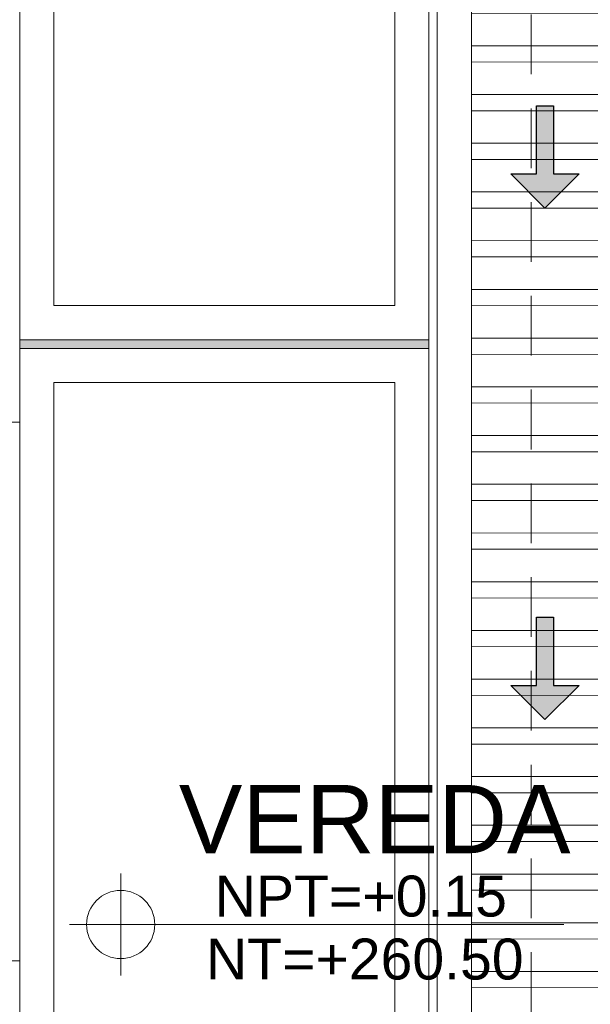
# Model space of a CAD drawing. Header units: millimetres. Extents: x -8931983 to 9630244, y 4 to 18563053.
# Tile 251 of 256: x 349156.51 to 349158.19, y 9281998.65 to 9282001.53. Entities that reach past the tile are written whole.
import ezdxf

# ---------------------------------------------------------------- set-up
doc = ezdxf.new("R2010")
doc.units = ezdxf.units.MM
doc.linetypes.add('DASHED2', pattern=[0.375, 0.25, -0.125])
for name, color, linetype, lineweight in [('.', 7, 'Continuous', 0), ('0_ CUNETAS', 151, 'Continuous', 5), ('0_PROYECCIONES 1', 1, 'DASHED2', 0), ('CUNETAS', 5, 'Continuous', 0), ('G-ANNO-DIMS', 7, 'Continuous', 5), ('MURO', 133, 'Continuous', 15), ('TARRAJEO', 32, 'Continuous', 0), ('TEXTO AMBIENTES', 7, 'Continuous', 30), ('vereda', 254, 'Continuous', 5)]:
    doc.layers.add(name, color=color, linetype=linetype, lineweight=lineweight)
doc.layers.add('0_TEXTURA PISOS', color=252, linetype='Continuous', lineweight=0, true_color=0x8c8c8c)
doc.styles.add('Arial_1', font='arial.ttf', dxfattribs={"height": 0.15})

# ---------------------------------------------------------------- blocks, each defined once
blk = doc.blocks.new('*U3833')
at = {"layer": '.', "lineweight": 30}
h = blk.add_hatch(color=1, dxfattribs=at)
h.dxf.hatch_style = 1
h.paths.add_polyline_path([(-0.0249999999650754, -0.0500000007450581), (-0.0999999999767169, -0.0500000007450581), (0, -0.150000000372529), (0.1000000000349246, -0.0500000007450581), (0.0250000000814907, -0.0500000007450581), (0.0250000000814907, 0.1499999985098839), (-0.0249999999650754, 0.1499999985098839)])
at = {"layer": '0_ CUNETAS', "color": 1, "lineweight": 30}
blk.add_lwpolyline([(-0.099999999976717, -0.0500000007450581), (-0.0249999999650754, -0.0500000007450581), (-0.0249999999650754, 0.1499999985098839), (0.0250000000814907, 0.1499999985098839), (0.0250000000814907, -0.0500000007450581), (0.1000000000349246, -0.0500000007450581), (0, -0.150000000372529)], close=True, dxfattribs=at)
blk = doc.blocks.new('*U3824')
at = {"layer": '0_ CUNETAS', "color": 0, "linetype": 'ByBlock', "lineweight": -2, "transparency": 16777216}
for p in [(7e-16, 12), (6e-16, 10.5)]:
    blk.add_blockref('*U3833', p, dxfattribs=at)
blk = doc.blocks.new('red drenaje')
at = {"layer": '0_ CUNETAS', "lineweight": 0}
h = blk.add_hatch(dxfattribs=at)
h.set_pattern_fill('ANSI32', color=256, scale=0.015, angle=135)
h.set_pattern_definition([(180, (7.304970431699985, 111.0331056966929), (0, -0.142875), []), (180, (7.257345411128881, 111.080730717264), (0, -0.142875), [])])
h.paths.add_polyline_path([(7.204970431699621, 110.9230318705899), (6.804970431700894, 110.9230318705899), (6.804970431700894, 73.49303185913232), (7.204970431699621, 73.49303185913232)])
for p, q in [((6.704970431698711, 111.0230318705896), (6.70497043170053, 73.49303185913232, -8.3450686e-09)), ((6.804970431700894, 110.9230318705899), (6.804970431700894, 73.90310567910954))]:
    blk.add_line(p, q, dxfattribs=at)
blk.add_lwpolyline([(6.804970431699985, 110.9230318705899), (7.204970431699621, 110.9230318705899), (7.204970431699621, 73.49303185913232), (6.804970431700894, 73.49303185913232), (6.804970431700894, 110.9230318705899)], dxfattribs=at)
blk.add_blockref('*U3824', (7.020700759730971, 71.13073732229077), dxfattribs=at)
blk = doc.blocks.new('columnas 2do bloque')
at = {"layer": 'TARRAJEO', "elevation": -20.54863759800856}
blk.add_lwpolyline([(-0.2800000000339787, -29.48000001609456), (-0.2800000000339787, -29.05000001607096), (-3.39787e-11, -29.05000001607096), (-3.39787e-11, -29.48000001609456)], close=True, dxfattribs=at)
blk = doc.blocks.new('BLOQUE EDF 07 PG')
at = {"layer": '0_PROYECCIONES 1', "ltscale": 0.7}
for points in [[(-12.32999999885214, 1.500000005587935), (1.500000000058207, 1.500000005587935), (1.500000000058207, -36.63000001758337), (-12.32999999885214, -36.63000001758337)], [(-1.16415322e-08, -0.6299999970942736), (-0.2800000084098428, -0.6299999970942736), (-0.2799999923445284, -34.50000001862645), (4.4237822e-09, -34.50000001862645)]]:
    blk.add_lwpolyline(points, close=True, dxfattribs=at)
at = {"layer": 'TARRAJEO'}
blk.add_line((-0.1600301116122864, -27.4700383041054, 8.3450686e-09), (5.82077e-11, -27.4700383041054, 8.3450686e-09), dxfattribs=at)
at = {"layer": 'MURO'}
blk.add_blockref('columnas 2do bloque', (0, 0, 1.6302693e-09), dxfattribs=at)
blk = doc.blocks.new('JUNTA VEREDA')
at = {"layer": '.', "true_color": 0x939598}
h = blk.add_hatch(dxfattribs=at)
h.set_pattern_fill('ANGLE', color=252)
h.set_pattern_definition([(0, (0, 0), (0, 6.985), [5.08, -1.905]), (90, (0, 0), (-6.985, 4e-16), [5.08, -1.905])])
h.paths.add_polyline_path([(-0.01331989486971, 1.200000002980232), (0.0120801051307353, 1.200000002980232), (0.0120801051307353, 0), (-0.01331989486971, 0)])
h = blk.add_hatch(color=252, dxfattribs=at)
h.dxf.hatch_style = 1
h.paths.add_polyline_path([(0.0120801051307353, 1.200000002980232), (-0.01331989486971, 1.200000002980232), (-0.01331989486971, 0), (0.0120801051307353, 0)])
at = {"layer": '0_TEXTURA PISOS'}
h = blk.add_hatch(dxfattribs=at)
h.set_pattern_fill('ANGLE', color=256)
h.set_pattern_definition([(0, (-5477.766061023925, -1210.968031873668), (0, 6.985), [5.08, -1.905]), (90, (-5477.766061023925, -1210.968031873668), (-6.985, 4e-16), [5.08, -1.905])])
h.paths.add_polyline_path([(-0.01331989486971, 1.200000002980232), (0.0120801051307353, 1.200000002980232), (0.0120801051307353, 0), (-0.01331989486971, 0)])
at = {"layer": 'vereda'}
blk.add_lwpolyline([(-0.01331989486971, 1.200000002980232), (0.0120801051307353, 1.200000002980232), (0.0120801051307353, 0), (-0.01331989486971, 0)], close=True, dxfattribs=at)
blk = doc.blocks.new('Cotas de elevación - M_Cota de elevación - Destino rellenado-517392-Nivel 1')
at = {"layer": 'G-ANNO-DIMS'}
for p, q in [((0, -0.0015), (0, 0.0015)), ((-0.0015, 0), (0.013, 0))]:
    blk.add_line(p, q, dxfattribs=at)
blk.add_circle((0, 0), 0.001, dxfattribs=at)
blk = doc.blocks.new('VERDA EDF 07 PGG')
at = {"layer": 'vereda', "elevation": -20.54863760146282}
blk.add_lwpolyline([(-13.23003001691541, 7.4505806e-09), (-13.23003001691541, -37.53000001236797), (-3.0018039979e-05, -37.53000001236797), (-3.0018039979e-05, 7.4505806e-09)], close=True, dxfattribs=at)
at = {"layer": 'vereda'}
for points in [[(-4.8312359e-09, -28.42860006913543), (-4.8312359e-09, -25.42860006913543), (-1.200000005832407, -25.42860006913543), (-1.200000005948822, -28.42860006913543)], [(-0.1000000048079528, -28.32860006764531), (-0.1000000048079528, -25.5286000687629), (-1.10000000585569, -25.5286000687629), (-1.100000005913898, -28.32860006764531)], [(-6.693881e-09, -31.45400007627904), (-6.693881e-09, -28.45400007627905), (-1.200000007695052, -28.45400007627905), (-1.200000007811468, -31.45400007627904)], [(-0.1000000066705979, -31.35400007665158), (-0.1000000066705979, -28.55400007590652), (-1.100000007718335, -28.55400007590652), (-1.100000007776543, -31.35400007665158)]]:
    blk.add_lwpolyline(points, close=True, dxfattribs=at)
at = {"layer": 'TEXTO AMBIENTES', "xscale": 99.99999999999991, "yscale": 99.99999999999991, "zscale": 99.99999999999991}
blk.add_blockref('Cotas de elevación - M_Cota de elevación - Destino rellenado-517392-Nivel 1', (-0.903623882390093, -30.1434702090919, 8.3450686e-09), dxfattribs=at)
at = {"layer": 'vereda', "rotation": 90}
blk.add_blockref('JUNTA VEREDA', (-4.8312359e-09, -28.4406801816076), dxfattribs=at)
at = {"layer": 'TEXTO AMBIENTES', "insert": (-1.333646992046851, -29.73440014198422, 8.3450686e-09), "char_height": 0.2, "width": 2.349898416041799, "attachment_point": 1, "style": 'Arial_1'}
blk.add_mtext('\\pxqc;VEREDA', dxfattribs=at)
at = {"layer": 'TEXTO AMBIENTES', "char_height": 0.12, "width": 0.9021418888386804, "attachment_point": 1, "line_spacing_factor": 0.9417779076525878, "style": 'Arial_1'}
for s, insert in [('NPT=+0.15', (-0.6279042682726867, -30.0000739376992, 8.3450686e-09)), ('NT=+260.50', (-0.6537262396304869, -30.18469515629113, 8.3450686e-09))]:
    blk.add_mtext(s, dxfattribs=dict(at, insert=insert))

msp = doc.modelspace()

# ---------------------------------------------------------------- block references
at = {"lineweight": 5}
msp.add_blockref('BLOQUE EDF 07 PG', (349156.5146963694, 9282027.82441095, -3.2605385e-09), dxfattribs=at)

# ---------------------------------------------------------------- next in the draw order: block references
msp.add_blockref('VERDA EDF 07 PGG', (349157.7146963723, 9282029.024410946, -3.2605385e-09), dxfattribs=at)
at = {"layer": 'CUNETAS', "color": 84, "lineweight": 30}
msp.add_blockref('red drenaje', (349151.0346959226, 9281918.001386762), dxfattribs=at)

doc.saveas('drawing.dxf')
